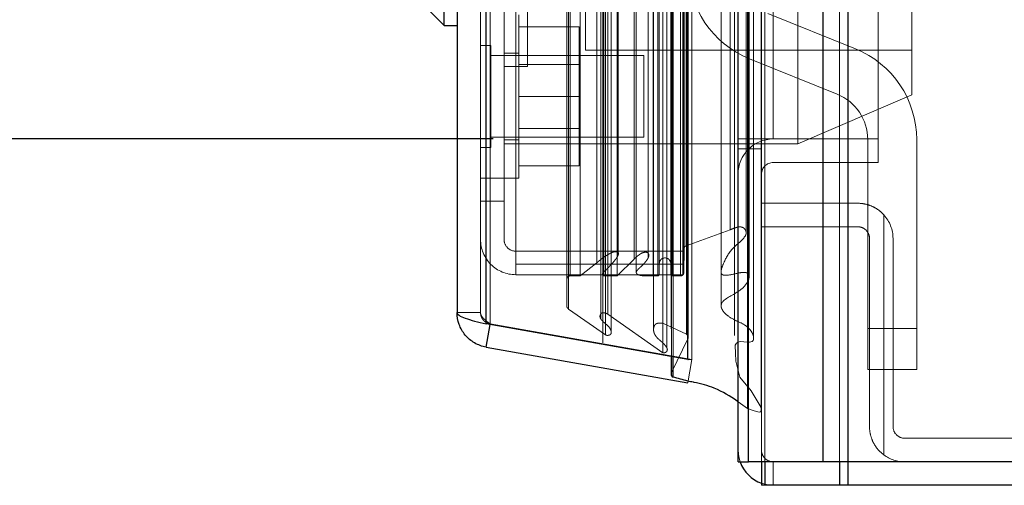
# Model space of a CAD drawing. Header units: inches. Extents: x 0.2 to 10.8, y 0.2 to 8.2.
# Tile 111 of 146: x 5.876 to 6.0771, y 3.1634 to 3.2585. Entities that reach past the tile are written whole.
import ezdxf

# ---------------------------------------------------------------- set-up
doc = ezdxf.new("R2010")
doc.units = ezdxf.units.IN
doc.header["$MEASUREMENT"] = 0
doc.linetypes.add('HIDDEN', pattern=[0.07500000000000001, 0.05, -0.025])
doc.layers.add('DIMENSIONS', color=140, linetype='Continuous')
doc.styles.add('SLDTEXTSTYLE0', font='TXT', dxfattribs={"width": 0.7})
doc.dimstyles.new('SLDDIMSTYLE0', dxfattribs={"dimtxt": 0.0849609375, "dimasz": 0.13, "dimexe": 0, "dimexo": 0.0625, "dimgap": 0.021240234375, "dimtad": 0, "dimtih": 1, "dimtoh": 1, "dimlfac": 15, "dimrnd": 1e-09, "dimzin": 12, "dimdsep": 46, "dimtxsty": 'SLDTEXTSTYLE0', "dimsah": 1, "dimcen": 0.09, "dimadec": 0, "dimazin": 3, "dimtfac": 1, "dimtofl": 0, "dimtmove": 0, "dimatfit": 3, "dimfxl": 0, "dimfrac": 2, "dimtolj": 1, "dimtzin": 12, "dimarcsym": 0})

# ---------------------------------------------------------------- blocks, each defined once
blk = doc.blocks.new('_D_17')
at = {"layer": 'DIMENSIONS'}
for p, q in [((5.97272486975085, 5.450895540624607), (5.251643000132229, 5.450895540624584)), ((5.37664300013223, 5.450895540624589), (5.376643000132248, 4.913216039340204)), ((5.215068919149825, 4.783084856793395), (5.186538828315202, 4.783084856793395)), ((5.186538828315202, 4.783084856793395), (5.186538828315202, 4.648053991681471)), ((5.538217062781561, 4.783084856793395), (5.566747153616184, 4.783084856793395)), ((5.566747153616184, 4.783084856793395), (5.566747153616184, 4.648053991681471)), ((5.186538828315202, 4.648053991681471), (5.215068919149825, 4.648053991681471)), ((5.566747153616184, 4.648053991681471), (5.538217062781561, 4.648053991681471)), ((5.376643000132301, 3.234162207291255), (5.37664300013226, 4.494003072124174)), ((5.972724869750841, 3.234162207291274), (5.2516430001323, 3.234162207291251))]:
    blk.add_line(p, q, dxfattribs=at)
for points in [[(5.37664300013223, 5.450895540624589), (5.356643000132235, 5.320895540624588), (5.396643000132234, 5.32089554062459)], [(5.376643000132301, 3.234162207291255), (5.396643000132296, 3.364162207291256), (5.356643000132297, 3.364162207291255)]]:
    blk.add_solid(points, dxfattribs=at)
at = {"layer": 'DIMENSIONS', "char_height": 0.08333333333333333, "attachment_point": 1, "style": 'SLDTEXTSTYLE0'}
for s, insert in [('33.25', (5.215068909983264, 4.909527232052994)), ('844.6', (5.215068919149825, 4.755476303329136)), ('OPENING', (5.114605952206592, 4.601425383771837))]:
    blk.add_mtext(s, dxfattribs=dict(at, insert=insert))

msp = doc.modelspace()

# ---------------------------------------------------------------- linework, layer by layer
at = {"color": 7, "linetype": 'Continuous', "lineweight": 25}
for p, q in [((6.045185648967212, 5.52489243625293), (6.045185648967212, 3.168228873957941)), ((6.040094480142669, 3.168228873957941), (6.040094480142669, 5.523948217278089)), ((6.022724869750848, 3.168228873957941), (6.022724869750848, 5.516562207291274)), ((6.024833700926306, 3.168228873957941), (6.024833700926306, 5.516769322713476)), ((6.012482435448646, 3.189112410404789), (6.012482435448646, 5.495998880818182)), ((5.971265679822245, 3.196380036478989), (5.971265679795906, 5.488731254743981)), ((5.965315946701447, 5.48637513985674), (5.965315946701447, 3.198736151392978)), ((5.962691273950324, 3.257345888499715), (5.962691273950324, 3.330836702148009)), ((5.954971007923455, 3.265066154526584), (5.962691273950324, 3.257345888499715)), ((5.962691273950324, 3.257345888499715), (5.965315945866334, 3.257345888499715)), ((6.012482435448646, 3.189112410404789), (5.971265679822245, 3.196380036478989)), ((5.971265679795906, 3.191645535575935), (5.972075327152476, 3.196237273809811)), ((5.971265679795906, 3.191645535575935), (6.012482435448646, 3.18437790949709)), ((6.009034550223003, 3.189720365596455), (6.009034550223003, 3.186152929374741)), ((6.009442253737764, 3.185538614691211), (6.009442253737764, 3.189648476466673)), ((6.012482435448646, 3.189112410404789), (6.012537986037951, 3.189112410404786)), ((6.022724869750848, 3.168228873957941), (6.024833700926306, 3.168228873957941)), ((6.040094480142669, 3.168228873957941), (6.024833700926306, 3.168228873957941)), ((6.02752486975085, 3.168228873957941), (6.02752486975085, 3.16342887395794)), ((6.028227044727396, 3.168228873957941), (6.028227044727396, 3.16342887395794)), ((6.045185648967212, 3.168228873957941), (6.040094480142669, 3.168228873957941)), ((6.043487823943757, 3.168228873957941), (6.043487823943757, 3.16342887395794)), ((6.045183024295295, 3.168228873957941), (6.045183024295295, 3.16342887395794)), ((6.817924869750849, 3.168228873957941), (6.045185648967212, 3.168228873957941)), ((6.028227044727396, 3.16342887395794), (6.02752486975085, 3.16342887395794)), ((6.043487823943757, 3.16342887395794), (6.028227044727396, 3.16342887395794)), ((6.045183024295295, 3.16342887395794), (6.043487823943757, 3.16342887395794)), ((6.817924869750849, 3.16342887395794), (6.045183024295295, 3.16342887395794))]:
    msp.add_line(p, q, dxfattribs=at)
at = {"color": 7, "linetype": 'HIDDEN', "lineweight": 18}
for p, q in [((6.045185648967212, 5.52489243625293), (6.045185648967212, 3.168228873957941)), ((6.045185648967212, 3.168228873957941), (6.045185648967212, 5.524892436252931)), ((6.045185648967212, 3.168228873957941), (6.045185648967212, 5.524892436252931)), ((6.040094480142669, 3.168228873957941), (6.040094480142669, 5.523948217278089)), ((6.043488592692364, 3.168228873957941), (6.043488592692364, 5.523948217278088)), ((6.043488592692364, 3.168228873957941), (6.043488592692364, 5.523948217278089)), ((6.024833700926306, 3.168228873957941), (6.024833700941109, 5.516769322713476)), ((6.02752486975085, 3.168228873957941), (6.02752486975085, 5.516562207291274)), ((6.028227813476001, 3.168228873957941), (6.028227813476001, 5.516769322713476)), ((6.028227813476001, 3.168228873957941), (6.028227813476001, 5.516769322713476)), ((6.024630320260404, 3.179136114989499), (6.024630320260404, 5.50597517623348)), ((6.009102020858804, 3.186445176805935), (6.009102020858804, 5.498666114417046)), ((6.009102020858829, 3.18644517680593), (6.009102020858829, 5.49866611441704)), ((6.013315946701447, 3.189112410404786), (6.013315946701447, 5.495998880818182)), ((6.007391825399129, 3.190500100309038), (6.007391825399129, 5.494611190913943)), ((6.009034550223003, 5.495390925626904), (6.009034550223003, 3.189720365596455)), ((6.009442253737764, 3.189648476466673), (6.009442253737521, 5.495462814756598)), ((6.022026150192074, 5.494010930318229), (6.022026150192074, 3.191109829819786)), ((6.008185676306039, 3.19150400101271), (6.008185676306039, 5.493637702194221)), ((5.995652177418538, 3.194151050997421), (5.995652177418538, 5.490960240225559)), ((5.99679743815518, 3.194890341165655), (5.99679743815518, 5.490217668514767)), ((6.005473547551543, 5.489887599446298), (6.005473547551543, 3.195230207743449)), ((6.012181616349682, 3.194270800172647), (6.012181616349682, 5.490840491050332)), ((6.012181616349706, 3.194270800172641), (6.012181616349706, 5.490840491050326)), ((6.012542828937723, 3.193499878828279), (6.012542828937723, 5.4916114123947)), ((6.012564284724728, 3.193667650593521), (6.012564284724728, 5.491443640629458)), ((6.025916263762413, 3.193533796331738), (6.025916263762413, 5.491568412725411)), ((5.971265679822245, 5.488731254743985), (5.971265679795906, 3.19638003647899)), ((5.972099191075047, 3.196380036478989), (5.972099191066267, 5.48873125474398)), ((5.972099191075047, 5.488731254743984), (5.972099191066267, 3.19638003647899)), ((6.007367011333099, 3.19653779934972), (6.007367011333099, 5.488573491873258)), ((5.970115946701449, 5.486375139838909), (5.970115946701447, 3.198736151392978)), ((5.994707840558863, 5.487733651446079), (5.994707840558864, 3.197374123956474)), ((5.996119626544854, 3.198392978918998), (5.996119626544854, 5.486718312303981)), ((5.98775989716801, 3.200019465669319), (5.98775989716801, 5.485091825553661)), ((5.988106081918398, 3.19943488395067), (5.988106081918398, 5.485676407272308)), ((6.019276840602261, 5.484970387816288), (6.019276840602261, 3.200121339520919)), ((5.988426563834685, 3.206193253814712), (5.988426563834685, 5.478918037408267)), ((5.98842656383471, 3.206193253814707), (5.98842656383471, 5.478918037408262)), ((5.990452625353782, 3.206193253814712), (5.990452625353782, 5.478918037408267)), ((5.995110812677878, 5.478386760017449), (5.995110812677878, 3.206724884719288)), ((5.995280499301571, 3.206193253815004), (5.995280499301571, 5.478918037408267)), ((5.998036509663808, 3.206193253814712), (5.998036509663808, 5.478918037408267)), ((6.001934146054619, 5.478195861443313), (6.001934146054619, 3.206913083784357)), ((6.005373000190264, 3.206193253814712), (6.005373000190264, 5.478918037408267)), ((6.006311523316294, 5.478918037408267), (6.006311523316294, 3.206193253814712)), ((6.006311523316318, 3.206193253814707), (6.006311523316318, 5.478918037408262)), ((6.006644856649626, 3.206526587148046), (6.006644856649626, 5.478584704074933)), ((6.00897818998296, 5.478584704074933), (6.00897818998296, 3.206526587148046)), ((6.009311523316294, 3.206193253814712), (6.009311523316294, 5.478918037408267)), ((6.009311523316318, 5.478918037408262), (6.009311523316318, 3.206193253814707)), ((6.010970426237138, 3.206193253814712), (6.010970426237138, 5.478918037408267)), ((6.010970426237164, 3.206193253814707), (6.010970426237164, 5.478918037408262)), ((6.011644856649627, 3.20685992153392), (6.011644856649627, 5.478251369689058)), ((6.011644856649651, 3.206859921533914), (6.011644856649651, 5.478251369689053)), ((6.02497937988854, 3.205888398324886), (6.02497937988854, 5.479222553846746)), ((5.993899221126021, 3.208886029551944), (5.993899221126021, 5.476225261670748)), ((6.011449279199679, 5.476522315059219), (6.011449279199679, 3.208588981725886)), ((5.998251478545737, 3.210516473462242), (5.998251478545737, 5.474600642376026)), ((6.001496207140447, 3.209629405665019), (6.001496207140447, 5.475481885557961)), ((6.001496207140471, 3.209629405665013), (6.001496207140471, 5.475481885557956)), ((6.004340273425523, 3.209826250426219), (6.004340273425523, 5.47528391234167)), ((6.01170116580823, 3.21172379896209), (6.01170116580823, 5.473387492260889)), ((6.011701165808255, 3.211723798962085), (6.011701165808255, 5.473387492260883)), ((6.012138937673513, 3.212342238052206), (6.012138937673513, 5.472769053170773)), ((6.012138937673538, 3.2123422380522), (6.012138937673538, 5.472769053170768)), ((6.024399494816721, 3.214991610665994), (6.024399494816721, 5.470091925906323)), ((6.021092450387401, 3.2156146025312), (6.021092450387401, 5.469496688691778)), ((6.029924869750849, 3.234162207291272), (6.029924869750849, 5.450895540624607)), ((6.029924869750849, 3.234162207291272), (6.029924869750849, 5.450895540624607)), ((6.029924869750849, 3.234162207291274), (6.029924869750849, 5.450895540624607)), ((6.029924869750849, 3.234162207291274), (6.029924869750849, 5.450895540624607)), ((6.051391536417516, 3.234162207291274), (6.051391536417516, 3.487995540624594)), ((5.979715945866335, 3.339224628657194), (5.979715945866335, 3.248957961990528)), ((5.991582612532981, 3.327311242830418), (5.991582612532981, 3.252311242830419)), ((6.034915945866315, 3.289811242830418), (6.034915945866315, 3.233144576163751)), ((6.058249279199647, 3.289811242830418), (6.058249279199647, 3.243144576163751)), ((5.974915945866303, 3.221444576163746), (5.974915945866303, 3.264588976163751)), ((5.977315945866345, 3.264588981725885), (5.977315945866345, 3.208588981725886)), ((5.977915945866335, 3.226177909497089), (5.977915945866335, 3.259511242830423)), ((6.046725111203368, 3.252577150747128), (6.028810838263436, 3.259822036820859)), ((5.977915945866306, 3.257044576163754), (5.990249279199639, 3.257044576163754)), ((5.990249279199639, 3.242844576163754), (5.990249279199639, 3.257044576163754)), ((5.972199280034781, 3.253261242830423), (5.970115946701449, 3.253261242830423)), ((5.972199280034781, 3.23242790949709), (5.972199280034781, 3.253261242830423)), ((6.003449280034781, 3.25117790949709), (5.972199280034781, 3.25117790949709)), ((5.977915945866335, 3.25167790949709), (5.974915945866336, 3.25167790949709)), ((5.991582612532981, 3.252311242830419), (6.058249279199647, 3.252311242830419)), ((6.003449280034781, 3.234511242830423), (6.003449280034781, 3.25117790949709)), ((5.974915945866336, 3.248957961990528), (5.979715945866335, 3.248957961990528)), ((5.990249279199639, 3.249374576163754), (5.977915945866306, 3.249374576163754)), ((6.025061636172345, 3.250551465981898), (6.042975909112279, 3.243306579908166)), ((5.977915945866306, 3.242844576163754), (5.990249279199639, 3.242844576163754)), ((5.990249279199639, 3.228644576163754), (5.990249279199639, 3.242844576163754)), ((6.034915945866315, 3.233144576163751), (6.058249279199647, 3.243144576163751)), ((5.977915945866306, 3.236314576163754), (5.990249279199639, 3.236314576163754)), ((5.972199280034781, 3.234511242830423), (6.003449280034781, 3.234511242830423)), ((5.974915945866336, 3.234011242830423), (5.977915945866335, 3.234011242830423)), ((5.974915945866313, 3.233144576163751), (6.034915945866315, 3.233144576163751)), ((6.022724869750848, 3.234162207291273), (6.02752486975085, 3.234162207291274)), ((6.02752486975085, 3.234162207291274), (6.029924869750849, 3.234162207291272)), ((6.051391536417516, 3.234162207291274), (6.029924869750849, 3.234162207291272)), ((6.049226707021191, 3.234036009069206), (6.049226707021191, 3.195425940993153)), ((6.051391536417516, 3.229362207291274), (6.051391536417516, 3.234162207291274)), ((6.059226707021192, 3.195425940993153), (6.059226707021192, 3.234036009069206)), ((5.970115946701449, 3.23242790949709), (5.972199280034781, 3.23242790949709)), ((6.02752486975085, 3.232162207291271), (6.022724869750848, 3.232162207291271)), ((6.051391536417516, 3.229362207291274), (6.029924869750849, 3.229362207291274)), ((5.977915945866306, 3.228644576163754), (5.990249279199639, 3.228644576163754)), ((5.970115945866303, 3.22617790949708), (5.974915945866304, 3.22617790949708)), ((5.974915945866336, 3.226177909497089), (5.977915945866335, 3.226177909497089)), ((5.974915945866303, 3.221444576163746), (5.970115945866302, 3.221444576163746)), ((5.974915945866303, 3.213644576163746), (5.974915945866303, 3.221444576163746)), ((6.02752486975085, 3.22102887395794), (6.047191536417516, 3.22102887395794)), ((6.05252486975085, 3.218665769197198), (6.05252486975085, 3.169629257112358)), ((6.05252486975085, 3.169629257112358), (6.05252486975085, 3.218665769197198)), ((6.05252486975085, 3.218665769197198), (6.05252486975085, 3.169629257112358)), ((6.05252486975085, 3.169629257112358), (6.05252486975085, 3.218665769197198)), ((6.012138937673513, 3.212342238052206), (6.021092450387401, 3.215614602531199)), ((6.047191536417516, 3.21622887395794), (6.02752486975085, 3.21622887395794)), ((6.049591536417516, 3.17542887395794), (6.049591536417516, 3.213828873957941)), ((6.054391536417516, 3.213828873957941), (6.054391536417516, 3.17542887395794)), ((6.011449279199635, 3.211244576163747), (5.977315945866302, 3.211244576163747)), ((6.011644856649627, 3.20685992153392), (6.01170116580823, 3.21172379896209)), ((6.011449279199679, 3.208588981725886), (5.977315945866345, 3.208588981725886)), ((5.977315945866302, 3.208588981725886), (5.977315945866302, 3.206444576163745)), ((5.990452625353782, 3.206193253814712), (5.993899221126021, 3.208886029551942)), ((5.998036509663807, 3.206193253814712), (6.001496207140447, 3.209629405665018)), ((5.998251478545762, 3.210510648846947), (5.998251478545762, 3.210516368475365)), ((6.011449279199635, 3.208588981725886), (6.011449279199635, 3.206444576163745)), ((5.995110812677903, 3.206724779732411), (5.995110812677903, 3.192556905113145)), ((6.011449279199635, 3.206444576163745), (5.977315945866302, 3.206444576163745)), ((5.988426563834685, 3.206193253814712), (5.990452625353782, 3.206193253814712)), ((5.995280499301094, 3.206193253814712), (5.998036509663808, 3.206193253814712)), ((6.005373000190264, 3.206193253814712), (6.006311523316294, 3.206193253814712)), ((6.009311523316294, 3.206193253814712), (6.010970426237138, 3.206193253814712)), ((5.970115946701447, 3.198736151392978), (5.965315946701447, 3.198736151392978)), ((5.995652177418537, 3.194151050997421), (5.988106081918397, 3.19943488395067)), ((6.007391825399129, 3.190500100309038), (5.996119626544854, 3.198392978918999)), ((6.012181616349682, 3.194270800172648), (6.007367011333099, 3.196537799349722)), ((5.971265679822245, 3.196380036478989), (5.972099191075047, 3.196380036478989)), ((5.972075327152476, 3.196237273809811), (5.972099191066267, 3.196372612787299)), ((6.013315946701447, 3.189112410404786), (5.972099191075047, 3.196380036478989)), ((5.972099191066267, 3.196372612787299), (6.013315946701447, 3.189104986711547)), ((6.005473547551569, 3.195230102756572), (6.005473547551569, 3.195223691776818)), ((6.049226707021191, 3.19542594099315), (6.059226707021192, 3.19542594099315)), ((6.049226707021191, 3.19542594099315), (6.059226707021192, 3.19542594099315)), ((6.049226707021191, 3.195425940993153), (6.059226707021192, 3.195425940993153)), ((6.049226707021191, 3.18709260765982), (6.049226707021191, 3.195425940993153)), ((6.049226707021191, 3.195425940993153), (6.059226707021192, 3.195425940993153)), ((6.059226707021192, 3.195425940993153), (6.059226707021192, 3.18709260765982)), ((6.009102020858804, 3.186445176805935), (6.012542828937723, 3.193499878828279)), ((6.008185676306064, 3.191473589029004), (6.008185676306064, 3.191503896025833)), ((6.022026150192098, 3.191109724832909), (6.022026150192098, 3.191103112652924)), ((6.012482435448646, 3.18437790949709), (6.013315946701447, 3.189104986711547)), ((6.012537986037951, 3.189112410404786), (6.013315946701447, 3.189112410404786)), ((6.049226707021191, 3.18709260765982), (6.059226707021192, 3.18709260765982)), ((6.024630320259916, 3.179136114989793), (6.022724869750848, 3.180493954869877)), ((6.056791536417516, 3.173028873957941), (6.119191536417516, 3.173028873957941)), ((6.028227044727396, 3.168228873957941), (6.028227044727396, 3.16342887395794)), ((6.029924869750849, 3.168228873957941), (6.029924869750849, 3.16342887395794)), ((6.043487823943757, 3.168228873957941), (6.043487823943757, 3.16342887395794)), ((6.045183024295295, 3.168228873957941), (6.045183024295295, 3.16342887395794))]:
    msp.add_line(p, q, dxfattribs=at)
at = {"color": 7, "linetype": 'HIDDEN', "lineweight": 18, "flags": 128}
for points in [[(6.027436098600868, 3.179087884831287), (6.027436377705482, 4.319024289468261), (6.027436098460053, 5.506019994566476)], [(6.027436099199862, 3.179090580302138), (6.027436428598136, 4.333343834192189), (6.027436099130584, 5.506020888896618)], [(6.025916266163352, 3.193524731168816), (6.025916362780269, 4.366719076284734), (6.025916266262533, 5.491588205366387)], [(6.019286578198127, 5.477858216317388), (6.019286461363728, 4.351752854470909), (6.019286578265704, 3.207251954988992)], [(6.019286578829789, 5.477860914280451), (6.019286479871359, 4.366084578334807), (6.01928657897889, 3.207251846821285)], [(6.024979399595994, 3.205902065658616), (6.024979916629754, 4.295488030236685), (6.024979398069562, 5.479223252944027)], [(6.025894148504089, 3.193533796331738), (6.025886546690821, 3.193194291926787), (6.025787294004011, 3.192976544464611), (6.025595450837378, 3.192814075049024), (6.025348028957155, 3.192713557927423), (6.025093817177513, 3.192670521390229), (6.024688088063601, 3.192672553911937), (6.023929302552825, 3.19273785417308), (6.023240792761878, 3.19277518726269), (6.022978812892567, 3.19274853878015), (6.022779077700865, 3.192692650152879), (6.022602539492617, 3.192610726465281), (6.022419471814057, 3.192477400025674), (6.022262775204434, 3.19228398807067), (6.022148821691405, 3.192028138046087), (6.02229695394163, 3.188755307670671), (6.023075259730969, 3.185521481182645), (6.025414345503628, 3.182690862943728), (6.027243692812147, 3.179656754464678), (6.027428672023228, 3.179120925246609), (6.027477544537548, 3.178841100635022), (6.027420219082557, 3.178557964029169), (6.027365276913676, 3.178486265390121), (6.027319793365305, 3.178451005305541), (6.027255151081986, 3.178420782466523), (6.027142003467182, 3.178396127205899), (6.026748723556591, 3.17841442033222), (6.026015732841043, 3.178605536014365), (6.024630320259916, 3.179136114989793), (6.024630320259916, 3.179136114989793)], [(6.023136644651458, 3.168228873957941), (6.022863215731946, 3.169224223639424), (6.022724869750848, 3.17062887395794)], [(6.029924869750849, 3.16342887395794), (6.028520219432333, 3.163567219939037), (6.027524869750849, 3.16384064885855)]]:
    msp.add_lwpolyline(points, dxfattribs=at)
at = {"color": 7, "linetype": 'HIDDEN', "lineweight": 18}
for centre, radius, start, end in [((6.032560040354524, 3.26909260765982), 0.02000000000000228, 180, 247.980618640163), ((6.03922670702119, 3.234036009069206), 0.02000000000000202, 0, 67.98061864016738), ((6.03922670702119, 3.234036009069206), 0.01000000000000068, 0, 67.98061864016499), ((6.029924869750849, 3.226962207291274), 0.007200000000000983, 90, 180), ((6.029924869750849, 3.226962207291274), 0.00240000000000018, 90, 180), ((6.047191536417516, 3.213828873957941), 0.007200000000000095, 0, 42.20544640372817), ((5.977315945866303, 3.213644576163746), 0.007200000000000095, 180, 270.0000000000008), ((5.977315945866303, 3.213644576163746), 0.00240000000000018, 180, 270.0000000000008), ((6.012367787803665, 3.21171608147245), 0.0006666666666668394, 110.0765427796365, 179.3367158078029), ((6.007811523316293, 3.208693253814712), 0.001166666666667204, 0, 180), ((6.010970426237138, 3.206867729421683), 0.0006744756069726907, 270.0000000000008, 359.33671580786), ((5.988426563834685, 3.205526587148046), 0.0006666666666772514, 90, 180), ((6.006311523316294, 3.206526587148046), 0.0003333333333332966, 270.0000000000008, 0), ((6.009311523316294, 3.206526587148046), 0.0003333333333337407, 180, 270.0000000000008), ((5.988426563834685, 3.200019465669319), 0.000666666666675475, 180, 241.2673752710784), ((6.011897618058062, 3.193667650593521), 0.00066666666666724, 345.4243750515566, 64.78618570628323), ((6.00970121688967, 3.186152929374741), 0.0006666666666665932, 153.9999999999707, 180), ((6.056791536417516, 3.17542887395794), 0.002399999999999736, 180, 270.0000000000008), ((6.029924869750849, 3.17062887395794), 0.002399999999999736, 180, 270.0000000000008), ((6.056791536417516, 3.17542887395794), 0.007200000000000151, 233.6587969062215, 270.0000000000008)]:
    msp.add_arc(centre, radius, start, end, dxfattribs=at)
at = {"color": 7, "linetype": 'Continuous', "lineweight": 25}
for centre, radius, start, end in [((6.00970121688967, 3.186152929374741), 0.0006666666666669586, 180, 247.1422396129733), ((6.029924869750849, 3.17062887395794), 0.007200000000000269, 199.4712206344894, 250.5287793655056)]:
    msp.add_arc(centre, radius, start, end, dxfattribs=at)
at = {"color": 7, "linetype": 'HIDDEN', "lineweight": 18}
for points, knots in [([(6.047191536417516, 3.22102887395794), (6.047687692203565, 3.22102887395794), (6.048178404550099, 3.220978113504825), (6.049148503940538, 3.220775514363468), (6.04963309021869, 3.220620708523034), (6.05054879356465, 3.220217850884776), (6.050983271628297, 3.219970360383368), (6.051803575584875, 3.219380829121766), (6.052183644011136, 3.219042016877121), (6.05252486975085, 3.218665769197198)], [0, 0, 0, 0, 0.25, 0.25, 0.5, 0.5, 0.75, 0.75, 1, 1, 1, 1]), ([(6.021092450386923, 3.215614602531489), (6.021462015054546, 3.215764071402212), (6.021988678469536, 3.21597707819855), (6.022654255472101, 3.216163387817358), (6.023032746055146, 3.216209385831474), (6.023329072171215, 3.216196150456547), (6.02360090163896, 3.216128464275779), (6.02387661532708, 3.215999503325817), (6.024126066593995, 3.21576544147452), (6.024355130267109, 3.215375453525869), (6.024444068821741, 3.214881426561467), (6.023894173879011, 3.213609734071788), (6.021507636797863, 3.212039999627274), (6.02007515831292, 3.209547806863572), (6.019369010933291, 3.207809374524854), (6.019248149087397, 3.207020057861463), (6.019288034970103, 3.206748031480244), (6.019382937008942, 3.20656337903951), (6.019521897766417, 3.20645453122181), (6.019659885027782, 3.206387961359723), (6.019977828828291, 3.206303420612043), (6.021135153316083, 3.206342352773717), (6.022448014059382, 3.20673997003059), (6.023738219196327, 3.206940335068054), (6.024278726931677, 3.206885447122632), (6.02453157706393, 3.206822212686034), (6.024771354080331, 3.206682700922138), (6.024889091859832, 3.20650291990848), (6.025020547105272, 3.206142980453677), (6.024971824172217, 3.205563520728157), (6.024501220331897, 3.204563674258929), (6.022985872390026, 3.202827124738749), (6.020675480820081, 3.201989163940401), (6.019501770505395, 3.200841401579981), (6.019326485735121, 3.200548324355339), (6.01930281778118, 3.200284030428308), (6.019288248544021, 3.200121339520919)], [0, 0, 0, 0, 0.03670108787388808, 0.05230240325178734, 0.06109903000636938, 0.0694785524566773, 0.07765620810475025, 0.08551847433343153, 0.09709448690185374, 0.113387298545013, 0.1368169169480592, 0.1550870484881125, 0.2734816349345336, 0.4053471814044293, 0.4786556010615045, 0.4933325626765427, 0.5016745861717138, 0.5117639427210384, 0.5159617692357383, 0.5196808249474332, 0.5264530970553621, 0.5445840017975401, 0.6172323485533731, 0.649604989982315, 0.6556575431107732, 0.6640135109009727, 0.672574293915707, 0.6817238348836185, 0.6870102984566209, 0.7178110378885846, 0.7504507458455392, 0.8151689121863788, 0.9604413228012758, 0.9684963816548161, 0.9806073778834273, 1, 1, 1, 1]), ([(6.049591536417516, 3.213828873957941), (6.049591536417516, 3.21414828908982), (6.049528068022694, 3.21446187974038), (6.04928423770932, 3.215045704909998), (6.049103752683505, 3.21531270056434), (6.048658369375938, 3.215754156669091), (6.04839002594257, 3.215931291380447), (6.047815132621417, 3.216167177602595), (6.047503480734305, 3.21622887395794), (6.047191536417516, 3.21622887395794)], [0, 0, 0, 0, 0.25, 0.25, 0.5, 0.5, 0.75, 0.75, 1, 1, 1, 1]), ([(5.993899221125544, 3.208886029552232), (5.993984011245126, 3.208964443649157), (5.994153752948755, 3.209121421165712), (5.99442775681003, 3.209343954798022), (5.994710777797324, 3.209560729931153), (5.995000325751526, 3.209773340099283), (5.995292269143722, 3.209985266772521), (5.995589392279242, 3.210193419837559), (5.995894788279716, 3.210394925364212), (5.996245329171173, 3.21060986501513), (5.99662476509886, 3.210817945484), (5.997017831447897, 3.21099830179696), (5.997357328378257, 3.211109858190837), (5.99763944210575, 3.211150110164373), (5.997871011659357, 3.211147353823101), (5.998069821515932, 3.211105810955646), (5.998221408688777, 3.210988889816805), (5.998304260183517, 3.210821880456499), (5.998299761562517, 3.210635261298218), (5.998236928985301, 3.210440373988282), (5.998093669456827, 3.210112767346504), (5.997770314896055, 3.20962010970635), (5.997205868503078, 3.208936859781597), (5.996606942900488, 3.208283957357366), (5.996031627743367, 3.207702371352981), (5.995609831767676, 3.207270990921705), (5.99527348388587, 3.206958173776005), (5.995102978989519, 3.20672764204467), (5.995018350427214, 3.20655711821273), (5.995025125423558, 3.206401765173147), (5.995108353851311, 3.206297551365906), (5.995195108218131, 3.206232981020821), (5.995255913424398, 3.206204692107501), (5.995280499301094, 3.206193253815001)], [0, 0, 0, 0, 0.03128962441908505, 0.06263883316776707, 0.09399002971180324, 0.1252518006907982, 0.1563441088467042, 0.1873161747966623, 0.2182554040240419, 0.2492251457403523, 0.2907698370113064, 0.3255556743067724, 0.3533724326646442, 0.3741592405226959, 0.38951612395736, 0.404845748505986, 0.4200318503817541, 0.4363557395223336, 0.4579399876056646, 0.4789056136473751, 0.4992258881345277, 0.5663369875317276, 0.6499042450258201, 0.749638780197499, 0.8123354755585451, 0.8749457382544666, 0.9148795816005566, 0.9375160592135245, 0.956310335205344, 0.971067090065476, 0.9834351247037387, 0.9933021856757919, 1, 1, 1, 1]), ([(6.00149620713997, 3.209629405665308), (6.001647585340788, 3.209776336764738), (6.001929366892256, 3.210049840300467), (6.002366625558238, 3.210400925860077), (6.002757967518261, 3.210684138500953), (6.003119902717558, 3.210886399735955), (6.003472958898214, 3.210997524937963), (6.003805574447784, 3.211042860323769), (6.00411950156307, 3.211015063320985), (6.004323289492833, 3.210884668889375), (6.004428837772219, 3.210729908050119), (6.00450155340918, 3.210529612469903), (6.004512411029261, 3.210258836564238), (6.004407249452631, 3.209937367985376), (6.004215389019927, 3.209581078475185), (6.003943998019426, 3.209182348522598), (6.003570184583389, 3.208754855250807), (6.003095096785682, 3.208273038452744), (6.002582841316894, 3.207824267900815), (6.002186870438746, 3.207419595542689), (6.001991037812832, 3.207132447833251), (6.00192289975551, 3.206935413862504), (6.001951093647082, 3.206761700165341), (6.002075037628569, 3.206584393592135), (6.002296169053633, 3.20644535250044), (6.002546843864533, 3.206357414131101), (6.002790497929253, 3.206300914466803), (6.002991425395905, 3.206266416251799), (6.003129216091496, 3.206247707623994), (6.003201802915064, 3.206239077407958), (6.003240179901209, 3.206234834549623), (6.003258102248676, 3.20623292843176), (6.003265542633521, 3.206232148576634), (6.003268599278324, 3.20623182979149), (6.003271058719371, 3.206231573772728), (6.003277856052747, 3.206230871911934), (6.003268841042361, 3.206231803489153), (6.003274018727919, 3.206231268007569), (6.003275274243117, 3.206231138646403), (6.00327544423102, 3.206231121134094), (6.003275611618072, 3.206231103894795), (6.003275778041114, 3.20623108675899), (6.003275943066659, 3.206231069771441), (6.003276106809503, 3.206231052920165), (6.003276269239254, 3.206231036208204), (6.003276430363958, 3.206231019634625), (6.003276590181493, 3.206231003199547), (6.003276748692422, 3.206230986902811), (6.0032769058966, 3.206230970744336), (6.003277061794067, 3.206230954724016), (6.003277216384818, 3.206230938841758), (6.003277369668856, 3.206230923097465), (6.003277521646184, 3.206230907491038), (6.003277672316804, 3.206230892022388), (6.003277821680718, 3.206230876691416), (6.00327796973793, 3.206230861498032), (6.003278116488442, 3.206230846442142), (6.003278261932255, 3.206230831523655), (6.003278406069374, 3.20623081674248), (6.003278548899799, 3.206230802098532), (6.003278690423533, 3.206230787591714), (6.003278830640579, 3.206230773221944), (6.00327896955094, 3.206230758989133), (6.003279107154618, 3.206230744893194), (6.003279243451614, 3.206230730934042), (6.003279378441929, 3.206230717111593), (6.003279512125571, 3.206230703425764), (6.003279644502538, 3.206230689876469), (6.003279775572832, 3.206230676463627), (6.003279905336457, 3.206230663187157), (6.003280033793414, 3.20623065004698), (6.003280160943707, 3.206230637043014), (6.003280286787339, 3.206230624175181), (6.00328041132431, 3.206230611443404), (6.003280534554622, 3.206230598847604), (6.003280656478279, 3.206230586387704), (6.003280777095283, 3.206230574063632), (6.003280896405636, 3.206230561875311), (6.003281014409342, 3.206230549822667), (6.003281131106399, 3.206230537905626), (6.003281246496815, 3.206230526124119), (6.003281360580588, 3.206230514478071), (6.003281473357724, 3.206230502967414), (6.003281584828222, 3.206230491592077), (6.003281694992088, 3.206230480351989), (6.003281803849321, 3.206230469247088), (6.003281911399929, 3.206230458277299), (6.003282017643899, 3.206230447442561), (6.003282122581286, 3.206230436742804), (6.003282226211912, 3.206230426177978), (6.003282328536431, 3.206230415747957), (6.003282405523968, 3.206230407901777), (6.0032824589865, 3.206230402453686), (6.003282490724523, 3.206230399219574), (6.003282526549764, 3.206230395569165), (6.003282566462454, 3.206230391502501), (6.003282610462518, 3.206230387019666), (6.003282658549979, 3.206230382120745), (6.003282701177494, 3.20623037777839), (6.003282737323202, 3.206230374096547), (6.003282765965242, 3.206230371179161), (6.003282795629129, 3.206230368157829), (6.003282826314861, 3.206230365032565), (6.003282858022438, 3.206230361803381), (6.003282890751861, 3.206230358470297), (6.003282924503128, 3.206230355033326), (6.00328295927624, 3.206230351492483), (6.003282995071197, 3.206230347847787), (6.003283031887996, 3.206230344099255), (6.003283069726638, 3.206230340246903), (6.003283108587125, 3.20623033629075), (6.003283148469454, 3.206230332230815), (6.003283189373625, 3.206230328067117), (6.003283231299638, 3.206230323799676), (6.003283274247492, 3.206230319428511), (6.003283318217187, 3.206230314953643), (6.003283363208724, 3.206230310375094), (6.0032834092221, 3.206230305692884), (6.003283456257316, 3.206230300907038), (6.003283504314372, 3.206230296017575), (6.003283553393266, 3.206230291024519), (6.003283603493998, 3.206230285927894), (6.003283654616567, 3.206230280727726), (6.003283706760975, 3.206230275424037), (6.00328375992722, 3.206230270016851), (6.003283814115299, 3.206230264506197), (6.003283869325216, 3.206230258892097), (6.003283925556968, 3.206230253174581), (6.003283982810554, 3.206230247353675), (6.003284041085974, 3.206230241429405), (6.003284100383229, 3.2062302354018), (6.003284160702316, 3.206230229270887), (6.003284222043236, 3.206230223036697), (6.003284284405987, 3.206230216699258), (6.00328434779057, 3.206230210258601), (6.003284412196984, 3.206230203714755), (6.003284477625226, 3.206230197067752), (6.003284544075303, 3.206230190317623), (6.003286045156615, 3.206230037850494), (6.003290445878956, 3.206229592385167), (6.003300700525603, 3.206228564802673), (6.003321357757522, 3.206226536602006), (6.003363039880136, 3.20622261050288), (6.003446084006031, 3.206215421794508), (6.003599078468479, 3.206204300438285), (6.00387990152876, 3.206188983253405), (6.004288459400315, 3.206177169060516), (6.004809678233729, 3.206176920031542), (6.005178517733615, 3.206187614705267), (6.005373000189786, 3.206193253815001)], [0, 0, 0, 0, 0.05511511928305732, 0.1025935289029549, 0.1423086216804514, 0.1748045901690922, 0.2010286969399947, 0.2255254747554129, 0.2469189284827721, 0.2665083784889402, 0.2813235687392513, 0.2988818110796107, 0.3292506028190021, 0.3622463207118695, 0.3988484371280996, 0.445369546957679, 0.4963156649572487, 0.5515760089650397, 0.6233121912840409, 0.6730463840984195, 0.7014058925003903, 0.7175088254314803, 0.7337379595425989, 0.7540318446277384, 0.7754405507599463, 0.7952723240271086, 0.8142597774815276, 0.8310083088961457, 0.8396756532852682, 0.844351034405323, 0.8467922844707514, 0.8480345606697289, 0.8482190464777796, 0.8484276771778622, 0.8486604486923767, 0.8489227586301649, 0.8491806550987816, 0.8494338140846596, 0.8494460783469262, 0.8494582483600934, 0.8494703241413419, 0.8494823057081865, 0.8494941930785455, 0.8495059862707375, 0.8495176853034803, 0.8495292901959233, 0.8495408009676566, 0.8495522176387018, 0.8495635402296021, 0.8495747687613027, 0.8495859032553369, 0.8495969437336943, 0.849607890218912, 0.849618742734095, 0.8496295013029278, 0.8496401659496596, 0.849650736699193, 0.8496612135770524, 0.8496715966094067, 0.8496818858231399, 0.8496920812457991, 0.8497021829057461, 0.8497121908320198, 0.8497221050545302, 0.8497319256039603, 0.849741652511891, 0.8497512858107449, 0.8497608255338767, 0.8497702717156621, 0.8497796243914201, 0.8497888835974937, 0.8497980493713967, 0.849807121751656, 0.849816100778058, 0.8498249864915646, 0.8498337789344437, 0.8498424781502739, 0.8498510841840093, 0.849859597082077, 0.849868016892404, 0.8498763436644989, 0.8498845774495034, 0.8498927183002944, 0.8499007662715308, 0.8499087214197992, 0.8499165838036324, 0.8499243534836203, 0.8499320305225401, 0.8499396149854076, 0.8499471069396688, 0.8499545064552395, 0.8499618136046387, 0.8499638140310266, 0.8499661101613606, 0.849968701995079, 0.8499715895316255, 0.8499747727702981, 0.8499782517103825, 0.8499820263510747, 0.8499840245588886, 0.8499860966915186, 0.8499882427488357, 0.8499904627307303, 0.8499927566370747, 0.8499951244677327, 0.8499975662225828, 0.8500000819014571, 0.8500026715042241, 0.8500053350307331, 0.8500080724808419, 0.8500108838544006, 0.8500137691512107, 0.8500167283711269, 0.8500197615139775, 0.8500228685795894, 0.8500260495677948, 0.8500293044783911, 0.8500326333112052, 0.8500360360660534, 0.8500395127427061, 0.850043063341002, 0.8500466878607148, 0.8500503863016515, 0.8500541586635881, 0.850058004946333, 0.8500619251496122, 0.8500659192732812, 0.8500699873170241, 0.8500741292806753, 0.8500783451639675, 0.8500826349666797, 0.8500869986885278, 0.8500914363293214, 0.8500959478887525, 0.8501005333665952, 0.8501051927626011, 0.8501099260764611, 0.8501147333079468, 0.8501196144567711, 0.850435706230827, 0.8510697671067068, 0.8523447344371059, 0.8549167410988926, 0.8601065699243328, 0.8703302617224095, 0.8879963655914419, 0.9206641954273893, 0.9581676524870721, 1, 1, 1, 1]), ([(5.995280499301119, 3.206193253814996), (5.995263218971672, 3.206201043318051), (5.995216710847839, 3.206222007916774), (5.995143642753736, 3.206269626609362), (5.99505706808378, 3.206348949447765), (5.99503628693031, 3.206425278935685), (5.995024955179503, 3.206466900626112)], [0, 0, 0, 0, 0.1298747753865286, 0.3495438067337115, 0.6453128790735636, 1, 1, 1, 1]), ([(5.972099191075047, 3.196380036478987), (5.972021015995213, 3.196436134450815), (5.971864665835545, 3.196548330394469), (5.971637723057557, 3.196716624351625), (5.971419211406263, 3.196884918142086), (5.971211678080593, 3.197053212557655), (5.971017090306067, 3.197221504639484), (5.970837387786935, 3.197389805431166), (5.970633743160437, 3.197600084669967), (5.970426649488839, 3.197852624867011), (5.970250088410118, 3.198147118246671), (5.9701371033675, 3.19844163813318), (5.970122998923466, 3.198637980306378), (5.970115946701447, 3.198736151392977)], [0, 0, 0, 0, 0.07144899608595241, 0.1428979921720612, 0.2143469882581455, 0.2857959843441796, 0.357244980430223, 0.4286939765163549, 0.5001429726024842, 0.625107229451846, 0.7500714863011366, 0.8750357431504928, 0.9999999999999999, 0.9999999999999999, 0.9999999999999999, 0.9999999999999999]), ([(5.970115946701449, 3.19873615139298), (5.97011824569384, 3.198656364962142), (5.970122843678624, 3.198496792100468), (5.970159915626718, 3.198259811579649), (5.970218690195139, 3.198027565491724), (5.970300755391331, 3.19780236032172), (5.970404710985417, 3.197586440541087), (5.970529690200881, 3.197381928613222), (5.970710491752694, 3.197143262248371), (5.970965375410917, 3.196888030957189), (5.971309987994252, 3.196647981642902), (5.971690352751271, 3.196466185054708), (5.971962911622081, 3.196403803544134), (5.972099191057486, 3.196372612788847)], [0, 0, 0, 0, 0.07144899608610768, 0.1428979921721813, 0.2143469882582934, 0.2857959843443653, 0.3572449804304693, 0.4286939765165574, 0.500142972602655, 0.6251072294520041, 0.7500714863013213, 0.8750357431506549, 1, 1, 1, 1]), ([(5.996119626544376, 3.198392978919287), (5.996025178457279, 3.198435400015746), (5.995852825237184, 3.198512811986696), (5.99560841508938, 3.198606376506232), (5.995408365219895, 3.198657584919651), (5.995213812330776, 3.198683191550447), (5.994980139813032, 3.198665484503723), (5.994746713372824, 3.198505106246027), (5.99457545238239, 3.198252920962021), (5.994502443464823, 3.197966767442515), (5.994551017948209, 3.19768737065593), (5.994657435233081, 3.197458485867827), (5.994781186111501, 3.197273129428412), (5.994898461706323, 3.197128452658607), (5.99507783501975, 3.196931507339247), (5.995348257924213, 3.196681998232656), (5.995716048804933, 3.196377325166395), (5.996048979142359, 3.19609018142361), (5.996331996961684, 3.195800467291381), (5.996566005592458, 3.195489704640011), (5.996755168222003, 3.195114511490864), (5.996853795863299, 3.194699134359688), (5.996797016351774, 3.194352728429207), (5.996608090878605, 3.194190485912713), (5.996470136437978, 3.194119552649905), (5.996311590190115, 3.194071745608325), (5.996140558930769, 3.194047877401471), (5.995966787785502, 3.194050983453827), (5.995796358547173, 3.194080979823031), (5.995700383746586, 3.194127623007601), (5.99565217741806, 3.19415105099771)], [0, 0, 0, 0, 0.03553125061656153, 0.06483906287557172, 0.08804888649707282, 0.1035037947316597, 0.1281658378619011, 0.1604145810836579, 0.2020166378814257, 0.2491996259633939, 0.2900851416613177, 0.3262651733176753, 0.3574294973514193, 0.3829550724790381, 0.4025100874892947, 0.4637012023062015, 0.5251041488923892, 0.585669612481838, 0.6286158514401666, 0.6819784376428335, 0.7451102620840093, 0.808107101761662, 0.8717449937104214, 0.8899833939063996, 0.9079898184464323, 0.9261390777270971, 0.9444837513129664, 0.9629211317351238, 0.9813759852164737, 1, 1, 1, 1]), ([(6.025887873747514, 3.193524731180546), (6.025894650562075, 3.193592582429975), (6.025917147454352, 3.193817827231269), (6.025798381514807, 3.194148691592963), (6.025562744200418, 3.194702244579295), (6.025203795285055, 3.19521732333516), (6.024728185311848, 3.195699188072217), (6.023971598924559, 3.196325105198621), (6.022453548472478, 3.19695566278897), (6.020926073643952, 3.197777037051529), (6.019952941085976, 3.198617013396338), (6.019507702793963, 3.199225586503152), (6.0192916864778, 3.199751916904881), (6.019292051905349, 3.20001166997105), (6.019292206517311, 3.200121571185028)], [0, 0, 0, 0, 0.02384775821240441, 0.0791670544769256, 0.119910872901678, 0.2302684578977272, 0.2810890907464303, 0.3290581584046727, 0.5222961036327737, 0.7180542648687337, 0.8087972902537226, 0.9081972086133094, 0.9611583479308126, 0.9999999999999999, 0.9999999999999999, 0.9999999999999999, 0.9999999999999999]), ([(6.007367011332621, 3.196537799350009), (6.007278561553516, 3.196548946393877), (6.007104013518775, 3.1965709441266), (6.006843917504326, 3.196579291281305), (6.006597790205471, 3.196568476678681), (6.006372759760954, 3.196536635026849), (6.006174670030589, 3.196484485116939), (6.005906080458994, 3.196368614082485), (6.005602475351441, 3.196054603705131), (6.005461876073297, 3.195508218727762), (6.005466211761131, 3.194934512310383), (6.005623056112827, 3.19441815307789), (6.005861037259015, 3.193989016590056), (6.006184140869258, 3.193576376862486), (6.006573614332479, 3.193211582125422), (6.006956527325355, 3.192885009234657), (6.007235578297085, 3.192635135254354), (6.007410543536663, 3.192468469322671), (6.007665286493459, 3.192214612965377), (6.007979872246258, 3.191858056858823), (6.008264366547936, 3.191402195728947), (6.008301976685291, 3.191042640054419), (6.008219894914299, 3.190842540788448), (6.008122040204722, 3.190717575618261), (6.0080149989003, 3.190625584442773), (6.007887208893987, 3.190551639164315), (6.007753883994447, 3.19050110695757), (6.007623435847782, 3.190476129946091), (6.007499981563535, 3.190474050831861), (6.007426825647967, 3.190491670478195), (6.007391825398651, 3.190500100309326)], [0, 0, 0, 0, 0.02396969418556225, 0.04730213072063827, 0.06933542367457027, 0.08969834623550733, 0.1083290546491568, 0.1254877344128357, 0.1729465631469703, 0.2499754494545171, 0.3258696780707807, 0.3918200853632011, 0.4496868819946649, 0.4992002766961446, 0.5665081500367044, 0.6208821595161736, 0.6610785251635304, 0.6870429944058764, 0.6990243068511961, 0.7779524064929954, 0.8470242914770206, 0.8845484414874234, 0.9103323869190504, 0.9242266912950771, 0.9396561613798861, 0.9542467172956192, 0.9676181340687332, 0.9795711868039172, 0.9902261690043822, 1, 1, 1, 1]), ([(6.05252486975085, 3.169629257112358), (6.052068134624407, 3.169965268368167), (6.051659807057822, 3.170347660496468), (6.050936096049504, 3.171201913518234), (6.05062013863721, 3.171678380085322), (6.050115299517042, 3.172675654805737), (6.04992026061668, 3.173205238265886), (6.049657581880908, 3.174303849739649), (6.049591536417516, 3.174861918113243), (6.049591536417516, 3.17542887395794)], [0, 0, 0, 0, 0.25, 0.25, 0.5, 0.5, 0.75, 0.75, 1, 1, 1, 1])]:
    msp.add_open_spline(points, degree=3, knots=knots, dxfattribs=at)
at = {"color": 7, "linetype": 'Continuous', "lineweight": 25}
for points, knots in [([(5.965315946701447, 3.198736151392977), (5.965315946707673, 3.198539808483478), (5.965463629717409, 3.198343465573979), (5.966036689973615, 3.197950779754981), (5.966461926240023, 3.197754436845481), (5.967538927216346, 3.197361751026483), (5.968190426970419, 3.197165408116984), (5.969641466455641, 3.196772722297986), (5.970440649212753, 3.196576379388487), (5.971265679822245, 3.196380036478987)], [0, 0, 0, 0, 0.25, 0.25, 0.5, 0.5, 0.75, 0.75, 1, 1, 1, 1]), ([(5.971265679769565, 3.191645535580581), (5.970440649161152, 3.191791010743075), (5.969641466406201, 3.192081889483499), (5.968190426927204, 3.192919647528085), (5.967538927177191, 3.193466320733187), (5.966461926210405, 3.194749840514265), (5.966036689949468, 3.195486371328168), (5.965463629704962, 3.197060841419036), (5.965315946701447, 3.19789839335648), (5.965315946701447, 3.19873615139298)], [0, 0, 0, 0, 0.25, 0.25, 0.5, 0.5, 0.75, 0.75, 1, 1, 1, 1]), ([(6.022724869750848, 3.180493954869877), (6.022668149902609, 3.180534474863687), (6.021203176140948, 3.1815810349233), (6.018437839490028, 3.183209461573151), (6.015138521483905, 3.184237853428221), (6.013250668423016, 3.184533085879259), (6.011819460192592, 3.18488724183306), (6.010447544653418, 3.185263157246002), (6.009442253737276, 3.185538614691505)], [0, 0, 0, 0, 0.01582695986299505, 0.4087824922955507, 0.7013418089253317, 0.7114501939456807, 0.7885609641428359, 1, 1, 1, 1])]:
    msp.add_open_spline(points, degree=3, knots=knots, dxfattribs=at)

# ---------------------------------------------------------------- dimensions: what is measured, and where the dimension line sits
at = {"layer": 'DIMENSIONS'}
dim = msp.add_linear_dim(base=(5.376643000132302, 3.234162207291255), p1=(6.02272486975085, 5.45089554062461), p2=(6.022724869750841, 3.234162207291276), angle=90.0000000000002, text='<>\\POPENING', dimstyle='SLDDIMSTYLE0', dxfattribs=at)
dim.commit()
dim.dimension.update_dxf_attribs({"geometry": '_D_17', "text_midpoint": (5.376643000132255, 4.703609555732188), "dimtype": 160})

doc.saveas('drawing.dxf')
